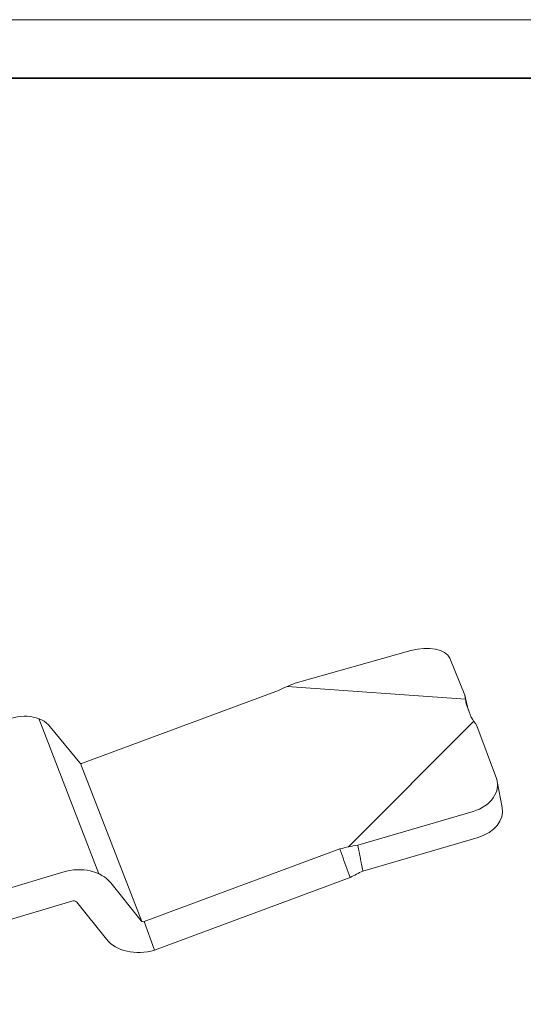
# Model space of a CAD drawing. Header units: millimetres. Extents: x 3200 to 3466, y 1314 to 1542.
# Tile 12 of 13: x 3366 to 3404, y 1424 to 1498. Entities that reach past the tile are written whole.
import ezdxf

# ---------------------------------------------------------------- set-up
doc = ezdxf.new("R2010")
doc.units = ezdxf.units.MM
for name, color, linetype, lineweight in [('1', 7, 'Continuous', 18), ('粗实线层', 7, 'Continuous', 35), ('细实线层', 3, 'Continuous', 18)]:
    doc.layers.add(name, color=color, linetype=linetype, lineweight=lineweight)

msp = doc.modelspace()

# ---------------------------------------------------------------- linework, layer by layer
at = {"layer": '1', "color": 7, "linetype": 'Continuous', "lineweight": 18}
for p, q in [((3395.441, 1450.799), (3386.773, 1448.351)), ((3399.486, 1447.453), (3398.35, 1450.231)), ((3385.522, 1447.807), (3370.87, 1442.363)), ((3399.965, 1445.812), (3399.577, 1446.814)), ((3368.443, 1445.098), (3370.67, 1442.389)), ((3401.843, 1441.22), (3400.376, 1445.157)), ((3402.283, 1439.044), (3401.906, 1440.995)), ((3400.11, 1438.755), (3391.472, 1436.227)), ((3400.487, 1436.804), (3391.849, 1434.276)), ((3390.122, 1435.94), (3375.47, 1430.496)), ((3369.394, 1434.205), (3361.597, 1431.87)), ((3390.892, 1433.801), (3376.24, 1428.357)), ((3375.261, 1430.543), (3372.979, 1433.396)), ((3362.367, 1429.731), (3370.053, 1432.033)), ((3370.43, 1431.948), (3372.656, 1429.166)), ((3376.24, 1428.357), (3375.47, 1430.496))]:
    msp.add_line(p, q, dxfattribs=at)
at = {"layer": '1', "color": 7, "linetype": 'Continuous', "lineweight": 13}
for p, q in [((3399.524, 1447.166), (3386.174, 1448.109)), ((3367.581, 1445.704), (3372.089, 1434.074)), ((3390.77, 1436.093), (3400.159, 1445.51)), ((3370.72, 1442.353), (3375.313, 1430.504))]:
    msp.add_line(p, q, dxfattribs=at)
at = {"layer": '1', "color": 7, "linetype": 'Continuous', "lineweight": 18}
for centre, major_axis, ratio, start_param, end_param in [((3395.951, 1449.553), (-2.434, -0.57), 0.533697, 3.226393, 4.797189), ((3365.824, 1443.251), (2.793, 1.593), 0.749138, 0.12762, 1.440544), ((3370.823, 1442.496), (0.163, 0.093), 0.749138, 3.269212, 4.582137), ((3399.452, 1440.52), (-2.455, -0.474), 0.749231, 1.695599, 3.266395), ((3399.829, 1438.569), (-2.455, -0.474), 0.749231, 1.695599, 3.141591), ((3370.215, 1431.923), (-3.138, -0.702), 0.751461, 3.493907, 4.806832), ((3370.139, 1431.793), (-0.33, -0.074), 0.751461, 3.493907, 4.806832), ((3375.423, 1430.629), (-0.183, -0.041), 0.751461, 0.352314, 1.665239), ((3375.419, 1430.639), (-3.138, -0.702), 0.751461, 0.352314, 1.665239)]:
    msp.add_ellipse(centre, major_axis=major_axis, ratio=ratio, start_param=start_param, end_param=end_param, dxfattribs=at)
for points, degree in [([(3386.773, 1448.351), (3386.35, 1448.192), (3385.933, 1448.009), (3385.522, 1447.807)], 3), ([(3399.486, 1447.453), (3399.616, 1446.897)], 1), ([(3399.577, 1446.814), (3399.54, 1447.048), (3399.51, 1447.262), (3399.486, 1447.453)], 3), ([(3400.376, 1445.157), (3400.234, 1445.394), (3400.096, 1445.613), (3399.965, 1445.812)], 3), ([(3390.122, 1435.94), (3390.566, 1436.055), (3391.017, 1436.15), (3391.472, 1436.227)], 3), ([(3390.892, 1433.801), (3390.122, 1435.94)], 1), ([(3391.849, 1434.276), (3391.472, 1436.227)], 1), ([(3390.892, 1433.801), (3391.208, 1433.968), (3391.528, 1434.126), (3391.849, 1434.276)], 3)]:
    msp.add_open_spline(points, degree=degree, dxfattribs=at)
msp.add_open_spline([(3399.773, 1446.307), (3399.766, 1446.331), (3399.747, 1446.394), (3399.713, 1446.514), (3399.666, 1446.688), (3399.633, 1446.821), (3399.616, 1446.897)], degree=3, knots=[0, 0, 0, 0, 0.117529, 0.31534, 0.608385, 1, 1, 1, 1], dxfattribs=at)
at = {"layer": '粗实线层'}
msp.add_lwpolyline([(3215.21, 1493.693), (3455.721, 1493.693), (3455.721, 1317.117), (3215.21, 1317.117)], close=True, dxfattribs=at)
at = {"layer": '细实线层'}
msp.add_lwpolyline([(3199.573, 1498.08), (3460.107, 1498.08), (3460.107, 1313.863), (3199.573, 1313.863)], close=True, dxfattribs=at)

doc.saveas('drawing.dxf')
